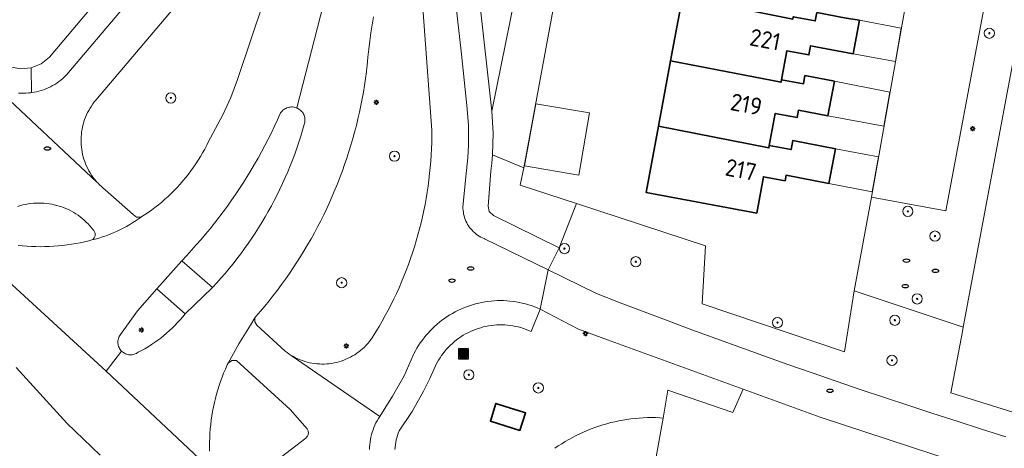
# Model space of a CAD drawing. Header units: metres. Extents: x 152610 to 160096, y 456114 to 462495.
# Tile 246 of 256: x 157210 to 157288, y 460002 to 460035. Entities that reach past the tile are written whole.
import ezdxf
from ezdxf.enums import TextEntityAlignment as Align

# ---------------------------------------------------------------- set-up
doc = ezdxf.new("R2010")
doc.units = ezdxf.units.M
doc.header["$LTSCALE"] = 0.5
doc.layers.get('0').update_dxf_attribs({"linetype": 'CONTINUOUS'})
for name, color, linetype, lineweight in [('B-PV-GR-BEPLANTING_CULTUUR_BOSPLANTSOEN-GV', 251, 'CONTINUOUS', 18), ('B-PV-GR-BEPLANTING_CULTUUR_HEESTERS-GV', 251, 'CONTINUOUS', 18), ('B-PV-GR-BOOM-S', 251, 'CONTINUOUS', 25), ('B-PV-IE-MEUBILAIR-S', 251, 'CONTINUOUS', 25), ('B-PV-IE-MEUBILAIR_WEGMEUBILAIR_AFVALBAK-S', 251, 'CONTINUOUS', 25), ('B-PV-OG-BEBOUWING-GV', 6, 'CONTINUOUS', 35), ('B-PV-OG-BEBOUWING-T18', 1, 'CONTINUOUS', 18), ('B-PV-OG-BEBOUWING_OVERBOUWING-GV', 251, 'CONTINUOUS', 18), ('B-PV-OG-BEBOUWING_SCHUUR-GV', 251, 'CONTINUOUS', 18), ('B-PV-OG-TERREIN_BEGROEID-GV', 251, 'CONTINUOUS', 18), ('B-PV-VH-GESLOTENVERHARDING_ASFALT-GV', 251, 'CONTINUOUS', 18), ('B-PV-VH-OPENVERHARDING_BETONSTRAATSTEEN-GV', 251, 'CONTINUOUS', 18), ('B-PV-VH-OPENVERHARDING_STRAATBAKSTEEN-GV', 251, 'CONTINUOUS', 18), ('B-PV-VH-OPENVERHARDING_TEGEL-GV', 251, 'CONTINUOUS', 18)]:
    doc.layers.add(name, color=color, linetype=linetype, lineweight=lineweight)
doc.styles.add('NLCS-ISO', font='NLCS-ISO.ttf')
doc.styles.add('NLCS-ISO-M750-T18', font='NLCS-ISO.ttf', dxfattribs={"height": 1.35})

# ---------------------------------------------------------------- blocks, each defined once
blk = doc.blocks.new('SIE-WEG_AFVALBAK-SO')
h = blk.add_hatch(color=256)
h.dxf.hatch_style = 1
h.paths.add_polyline_path([(-1.5, -1.5), (1.5, -1.5), (1.5, 1.5), (-1.5, 1.5)])
for points in [[(-2, -2), (2, -2), (2, 2), (-2, 2)], [(-1.5, -1.5), (1.5, -1.5), (1.5, 1.5), (-1.5, 1.5)]]:
    blk.add_lwpolyline(points, close=True)
blk = doc.blocks.new('SIE-MEUBILAIR_PAAL_LICHTMAST-SO')
for points in [[(-0.62, 0), (-1, 0)], [(-0.71, 0.71), (-0.44, 0.44)], [(0, 1), (0, 0.62)], [(0.44, 0.44), (0.71, 0.71)], [(1, 0), (0.62, 0)], [(-0.71, -0.71), (-0.44, -0.44)], [(0, -0.62), (0, -1)], [(0.44, -0.44), (0.71, -0.71)]]:
    blk.add_lwpolyline(points)
blk.add_circle((0, 0), 0.5)
blk = doc.blocks.new('SIE-MEUBILAIR_PUT_RIOOLPUT-SO')
blk.add_ellipse((0, 0), major_axis=(1.25, 0), ratio=0.54)
blk = doc.blocks.new('SGR-BOOM_GBKN-SO')
at = {"linetype": 'ByBlock', "lineweight": 18}
h = blk.add_hatch(color=0, dxfattribs=at)
h.dxf.hatch_style = 1
edge = h.paths.add_edge_path()
edge.add_arc((0, 0), 0.25, 0, 360)
at = {"color": 0, "linetype": 'ByBlock', "lineweight": 18}
for radius in [2, 0.25]:
    blk.add_circle((0, 0), radius, dxfattribs=at)
at = {"color": 0, "linetype": 'ByBlock', "lineweight": 18, "style": 'NLCS-ISO'}
blk.add_attdef('SOORT', (2.5, 0), '', height=1.5, dxfattribs=at)

msp = doc.modelspace()

# ---------------------------------------------------------------- linework, layer by layer
at = {"layer": 'B-PV-GR-BEPLANTING_CULTUUR_BOSPLANTSOEN-GV', "flags": 128}
for points in [[(157255.725, 460065.113), (157257.115, 460070.839), (157256.846, 460070.712), (157256.193, 460070.17), (157255.832, 460069.459), (157247.437, 460028.1), (157247.534, 460026.384), (157247.488, 460024.666), (157249.967, 460023.646), (157254.93, 460050.615), (157255.104, 460051.562), (157254.17, 460051.768), (157254.814, 460054.68), (157255.644, 460054.496), (157257.537, 460064.779)], [(157287.866, 460037.322), (157286.574, 460038.41), (157283.167, 460020.264), (157280.009, 460020.854), (157277.311, 460021.358), (157275.959, 460013.997), (157284.533, 460011.13), (157289.282, 460036.4)], [(157249.967, 460023.646), (157247.488, 460024.666), (157247.434, 460024.027), (157247.36, 460023.39), (157247.136, 460020.649), (157247.237, 460020.216), (157247.56, 460019.91), (157252.73, 460017.37), (157254.111, 460020.846), (157249.67, 460022.297)], [(157247.32, 460003.75), (157247.76, 460005.13), (157247.998, 460005.054), (157249.995, 460004.42), (157250.09, 460004.39), (157249.65, 460003.01)]]:
    msp.add_lwpolyline(points, close=True, dxfattribs=at)
for points in [[(157291.224, 460003.575), (157283.566, 460005.961), (157284.469, 460010.79), (157284.533, 460011.13), (157275.959, 460013.997), (157275.194, 460009.187), (157263.99, 460012.956), (157264.245, 460017.536), (157254.111, 460020.846), (157252.73, 460017.37), (157251.879, 460015.63), (157255.673, 460013.772), (157257.547, 460013.05), (157259.423, 460012.335), (157261.303, 460011.627), (157263.185, 460010.927), (157265.07, 460010.235), (157266.958, 460009.55), (157268.848, 460008.873), (157270.741, 460008.203), (157272.637, 460007.541), (157274.535, 460006.886), (157276.436, 460006.239), (157278.34, 460005.599), (157280.246, 460004.967), (157282.155, 460004.343), (157284.066, 460003.726), (157285.979, 460003.117), (157287.895, 460002.516)], [(157252.394, 460001.604), (157252.661, 460001.788), (157252.933, 460001.966), (157253.209, 460002.137), (157253.489, 460002.3), (157253.773, 460002.457), (157254.061, 460002.607), (157254.352, 460002.75), (157254.647, 460002.885), (157254.945, 460003.013), (157255.246, 460003.134), (157255.55, 460003.247), (157255.857, 460003.353), (157256.166, 460003.451), (157256.477, 460003.541), (157256.791, 460003.624), (157257.107, 460003.699), (157257.424, 460003.766), (157257.743, 460003.826), (157258.063, 460003.877), (157258.385, 460003.921), (157258.707, 460003.957), (157259.03, 460003.984), (157259.354, 460004.004), (157259.678, 460004.016), (157260.003, 460004.019), (157260.327, 460004.015), (157260.651, 460004.003), (157260.923, 460003.986), (157261.29, 460006.177), (157266.393, 460004.428), (157267.229, 460006.249), (157256.534, 460010.142), (157254.256, 460010.971), (157251.241, 460012.552), (157250.527, 460010.794), (157250.331, 460010.879), (157250.132, 460010.957), (157249.93, 460011.028), (157249.725, 460011.091), (157249.518, 460011.146), (157249.31, 460011.193), (157249.099, 460011.233), (157248.888, 460011.264), (157248.675, 460011.288), (157248.462, 460011.304), (157248.248, 460011.312), (157248.034, 460011.312), (157247.82, 460011.304), (157247.607, 460011.287), (157247.394, 460011.263), (157247.183, 460011.231), (157246.973, 460011.191), (157246.764, 460011.143), (157246.558, 460011.088), (157246.353, 460011.025), (157246.151, 460010.954), (157245.952, 460010.875), (157245.756, 460010.79), (157245.563, 460010.697), (157245.374, 460010.597), (157245.189, 460010.49), (157245.008, 460010.376), (157244.831, 460010.255), (157244.659, 460010.128), (157244.492, 460009.994), (157244.33, 460009.854), (157244.173, 460009.709), (157244.022, 460009.558), (157243.877, 460009.401), (157243.737, 460009.238), (157243.604, 460009.071), (157243.477, 460008.899), (157243.357, 460008.722), (157243.243, 460008.541), (157243.136, 460008.355), (157243.036, 460008.166), (157242.999, 460008.091), (157242.553, 460007.081), (157242.064, 460006.092), (157241.157, 460004.497), (157240.137, 460002.971), (157240.069, 460002.797), (157240.008, 460002.62), (157239.955, 460002.44), (157239.91, 460002.259), (157239.872, 460002.075), (157239.843, 460001.891), (157239.821, 460001.705), (157239.807, 460001.518)], [(157260.372, 460000.922), (157260.923, 460003.986), (157260.651, 460004.003), (157260.327, 460004.015), (157260.003, 460004.019), (157259.678, 460004.016), (157259.354, 460004.004), (157259.03, 460003.984), (157258.707, 460003.957), (157258.385, 460003.921), (157258.063, 460003.877), (157257.743, 460003.826), (157257.424, 460003.766), (157257.107, 460003.699), (157256.791, 460003.624), (157256.477, 460003.541), (157256.166, 460003.451), (157255.857, 460003.353), (157255.55, 460003.247), (157255.246, 460003.134), (157254.945, 460003.013), (157254.647, 460002.885), (157254.352, 460002.75), (157254.061, 460002.607), (157253.773, 460002.457), (157253.489, 460002.3), (157253.209, 460002.137), (157252.933, 460001.966), (157252.661, 460001.788), (157252.394, 460001.604)]]:
    msp.add_lwpolyline(points, dxfattribs=at)
at = {"layer": 'B-PV-GR-BEPLANTING_CULTUUR_HEESTERS-GV', "flags": 128}
msp.add_lwpolyline([(157209.498, 460031.595), (157210.331, 460031.433), (157211.176, 460031.516), (157211.962, 460031.836), (157212.623, 460032.368), (157221.677, 460043.103), (157223.134, 460044.651), (157224.687, 460046.104), (157227.73, 460048.69), (157228.22, 460049.063), (157228.69, 460049.462), (157227.833, 460051.519), (157227.664, 460052.991), (157227.643, 460053.653), (157224.68, 460051.697), (157224.565, 460051.139), (157223.231, 460049.795), (157217.699, 460044.223), (157211.7, 460038.18), (157209.73, 460037.97)], dxfattribs=at)
at = {"layer": 'B-PV-OG-BEBOUWING-GV', "flags": 128}
for points in [[(157271.127, 460035.343), (157262.432, 460037.106), (157261.503, 460032.079), (157270.203, 460030.381), (157270.24, 460030.578), (157270.665, 460032.862), (157272.393, 460032.536), (157272.53, 460033.26), (157275.878, 460032.625), (157276.373, 460035.26), (157275.335, 460035.423), (157273.022, 460035.861), (157272.897, 460035.206), (157271.164, 460035.54)], [(157270.203, 460030.381), (157261.503, 460032.079), (157260.551, 460026.924), (157269.239, 460025.218), (157269.276, 460025.415), (157269.745, 460027.929), (157271.459, 460027.605), (157271.57, 460028.188), (157273.893, 460027.748), (157274.403, 460030.465), (157272.084, 460030.905), (157271.963, 460030.262), (157270.24, 460030.578)], [(157269.239, 460025.218), (157260.551, 460026.924), (157259.587, 460021.705), (157268.284, 460020.096), (157268.818, 460022.959), (157270.519, 460022.638), (157270.6, 460023.067), (157273.961, 460022.431), (157274.475, 460025.16), (157271.116, 460025.797), (157270.984, 460025.097), (157269.276, 460025.415)], [(157247.998, 460005.054), (157247.76, 460005.13), (157247.32, 460003.75), (157249.65, 460003.01), (157250.09, 460004.39), (157249.995, 460004.42)]]:
    msp.add_lwpolyline(points, close=True, dxfattribs=at)
at = {"layer": 'B-PV-OG-BEBOUWING_OVERBOUWING-GV', "flags": 128}
for points in [[(157279.665, 460034.635), (157276.373, 460035.26), (157275.878, 460032.625), (157279.2, 460032.011)], [(157278.774, 460029.613), (157274.403, 460030.465), (157273.893, 460027.748), (157278.299, 460026.93)], [(157277.873, 460024.527), (157274.475, 460025.16), (157273.961, 460022.431), (157277.383, 460021.763)]]:
    msp.add_lwpolyline(points, close=True, dxfattribs=at)
at = {"layer": 'B-PV-OG-BEBOUWING_SCHUUR-GV', "flags": 128}
msp.add_lwpolyline([(157255.122, 460027.968), (157250.895, 460028.688), (157249.997, 460023.809), (157254.288, 460023.077)], close=True, dxfattribs=at)
at = {"layer": 'B-PV-OG-TERREIN_BEGROEID-GV', "flags": 128}
for points in [[(157245.402, 460046.56), (157247.437, 460028.1), (157255.832, 460069.459)], [(157226.19, 460040.68), (157216.403, 460029.136), (157216.272, 460028.988), (157216.146, 460028.834), (157216.028, 460028.676), (157215.915, 460028.512), (157215.809, 460028.345), (157215.71, 460028.173), (157215.619, 460027.997), (157215.534, 460027.818), (157215.457, 460027.636), (157215.387, 460027.45), (157215.324, 460027.262), (157215.269, 460027.072), (157215.222, 460026.879), (157215.183, 460026.685), (157215.151, 460026.49), (157215.128, 460026.293), (157215.112, 460026.095), (157215.105, 460025.897), (157215.105, 460025.699), (157215.114, 460025.501), (157215.13, 460025.303), (157215.155, 460025.107), (157215.187, 460024.911), (157215.227, 460024.717), (157215.275, 460024.525), (157215.331, 460024.335), (157215.394, 460024.147), (157215.465, 460023.962), (157215.543, 460023.78), (157215.629, 460023.601), (157215.721, 460023.426), (157215.821, 460023.255), (157215.928, 460023.087), (157216.041, 460022.925), (157216.16, 460022.767), (157216.286, 460022.614), (157216.356, 460022.535), (157216.418, 460022.466), (157216.556, 460022.324), (157216.7, 460022.187), (157216.849, 460022.056), (157217.002, 460021.932), (157219.214, 460019.994), (157219.47, 460019.77), (157219.81, 460019.767), (157220.095, 460019.949), (157220.375, 460020.139), (157220.651, 460020.334), (157220.922, 460020.537), (157221.188, 460020.745), (157221.449, 460020.96), (157221.705, 460021.181), (157221.955, 460021.408), (157222.201, 460021.641), (157222.44, 460021.879), (157222.674, 460022.123), (157222.902, 460022.373), (157223.125, 460022.628), (157223.341, 460022.888), (157223.551, 460023.153), (157223.754, 460023.423), (157223.951, 460023.698), (157224.142, 460023.977), (157224.326, 460024.261), (157224.503, 460024.549), (157224.673, 460024.841), (157224.836, 460025.137), (157224.992, 460025.437), (157225.104, 460025.663), (157226.27, 460027.83), (157226.897, 460029.188), (157227.42, 460030.59), (157231.559, 460042.949)], [(157238.117, 460035.539), (157238.013, 460034.904), (157237.917, 460034.268), (157237.829, 460033.631), (157237.749, 460032.993), (157237.676, 460032.354), (157237.612, 460031.714), (157237.572, 460031.27), (157237.563, 460031.199), (157237.492, 460030.668), (157237.413, 460030.139), (157237.325, 460029.611), (157237.23, 460029.084), (157237.127, 460028.558), (157237.017, 460028.034), (157236.898, 460027.512), (157236.772, 460026.992), (157236.638, 460026.473), (157236.496, 460025.957), (157236.346, 460025.443), (157236.189, 460024.931), (157236.024, 460024.422), (157235.852, 460023.915), (157235.672, 460023.411), (157235.485, 460022.909), (157235.29, 460022.411), (157235.087, 460021.915), (157234.878, 460021.422), (157234.66, 460020.933), (157234.436, 460020.447), (157234.204, 460019.964), (157233.966, 460019.485), (157233.72, 460019.009), (157233.467, 460018.537), (157233.207, 460018.069), (157232.94, 460017.605), (157232.666, 460017.145), (157232.385, 460016.689), (157232.097, 460016.237), (157231.803, 460015.79), (157231.502, 460015.347), (157231.195, 460014.909), (157230.881, 460014.475), (157230.56, 460014.046), (157230.234, 460013.622), (157229.9, 460013.203), (157229.561, 460012.789), (157229.216, 460012.38), (157228.864, 460011.976), (157228.783, 460011.857), (157228.77, 460011.545), (157228.946, 460011.288), (157231.164, 460009.245), (157231.32, 460009.128), (157231.48, 460009.017), (157231.645, 460008.913), (157231.654, 460008.907), (157231.814, 460008.815), (157231.987, 460008.725), (157232.163, 460008.642), (157232.343, 460008.566), (157232.525, 460008.498), (157232.711, 460008.437), (157232.898, 460008.384), (157233.088, 460008.338), (157233.279, 460008.301), (157233.472, 460008.271), (157233.666, 460008.249), (157233.86, 460008.235), (157234.055, 460008.229), (157234.25, 460008.231), (157234.445, 460008.241), (157234.639, 460008.259), (157234.832, 460008.285), (157235.024, 460008.319), (157235.215, 460008.361), (157235.403, 460008.411), (157235.59, 460008.468), (157235.774, 460008.533), (157235.955, 460008.605), (157236.133, 460008.685), (157236.308, 460008.772), (157236.478, 460008.866), (157236.645, 460008.967), (157236.808, 460009.074), (157236.966, 460009.189), (157237.119, 460009.309), (157237.267, 460009.436), (157237.41, 460009.569), (157237.547, 460009.707), (157237.678, 460009.852), (157237.804, 460010.001), (157237.923, 460010.155), (157238.036, 460010.314), (157238.055, 460010.343), (157238.314, 460010.76), (157238.566, 460011.181), (157238.811, 460011.606), (157239.049, 460012.035), (157239.28, 460012.467), (157239.504, 460012.904), (157239.721, 460013.344), (157239.931, 460013.787), (157240.133, 460014.234), (157240.328, 460014.684), (157240.516, 460015.138), (157240.696, 460015.594), (157240.869, 460016.053), (157241.035, 460016.515), (157241.193, 460016.979), (157241.343, 460017.446), (157241.485, 460017.916), (157241.62, 460018.387), (157241.747, 460018.861), (157241.867, 460019.337), (157241.979, 460019.815), (157242.082, 460020.294), (157242.179, 460020.775), (157242.267, 460021.258), (157242.347, 460021.742), (157242.42, 460022.227), (157242.484, 460022.714), (157242.541, 460023.201), (157242.589, 460023.689), (157242.63, 460024.178), (157242.662, 460024.668), (157242.687, 460025.157), (157242.704, 460025.648), (157242.712, 460026.138), (157242.713, 460026.63), (157241.662, 460040.882)]]:
    msp.add_lwpolyline(points, dxfattribs=at)
at = {"layer": 'B-PV-VH-GESLOTENVERHARDING_ASFALT-GV', "flags": 128}
for points in [[(157231.559, 460042.949), (157227.42, 460030.59), (157226.897, 460029.188), (157226.27, 460027.83), (157225.104, 460025.663), (157224.992, 460025.437), (157224.836, 460025.137), (157224.673, 460024.841), (157224.503, 460024.549), (157224.326, 460024.261), (157224.142, 460023.977), (157223.951, 460023.698), (157223.754, 460023.423), (157223.551, 460023.153), (157223.341, 460022.888), (157223.125, 460022.628), (157222.902, 460022.373), (157222.674, 460022.123), (157222.44, 460021.879), (157222.201, 460021.641), (157221.955, 460021.408), (157221.705, 460021.181), (157221.449, 460020.96), (157221.188, 460020.745), (157220.922, 460020.537), (157220.651, 460020.334), (157220.375, 460020.139), (157220.095, 460019.949), (157219.81, 460019.767), (157219.68, 460019.674), (157219.437, 460019.508), (157219.189, 460019.348), (157218.937, 460019.195), (157218.681, 460019.048), (157218.421, 460018.909), (157218.158, 460018.777), (157217.891, 460018.652), (157217.62, 460018.534), (157217.347, 460018.424), (157217.07, 460018.321), (157216.791, 460018.226), (157216.51, 460018.138), (157216.226, 460018.058), (157215.94, 460017.986), (157215.722, 460017.929), (157215.381, 460017.847), (157215.037, 460017.772), (157214.692, 460017.705), (157214.346, 460017.646), (157213.998, 460017.595), (157213.65, 460017.552), (157213.3, 460017.517), (157212.95, 460017.49), (157212.599, 460017.47), (157212.248, 460017.459), (157211.896, 460017.456), (157211.545, 460017.46), (157211.194, 460017.473), (157210.843, 460017.494), (157210.493, 460017.523), (157210.143, 460017.559)], [(157223.06, 460041.72), (157213.985, 460030.985), (157213.944, 460030.943), (157213.805, 460030.807), (157213.661, 460030.677), (157213.511, 460030.552), (157213.356, 460030.435), (157213.196, 460030.323), (157213.032, 460030.218), (157212.864, 460030.12), (157212.692, 460030.029), (157212.517, 460029.945), (157212.338, 460029.868), (157212.156, 460029.799), (157211.971, 460029.738), (157211.784, 460029.683), (157211.595, 460029.637), (157211.404, 460029.599), (157211.212, 460029.568), (157211.155, 460029.56), (157210.961, 460029.54), (157210.767, 460029.528), (157210.573, 460029.523), (157210.378, 460029.527), (157210.183, 460029.538)], [(157208.159, 460030.178), (157216.356, 460022.535), (157216.286, 460022.614), (157216.16, 460022.767), (157216.041, 460022.925), (157215.928, 460023.087), (157215.821, 460023.255), (157215.721, 460023.426), (157215.629, 460023.601), (157215.543, 460023.78), (157215.465, 460023.962), (157215.394, 460024.147), (157215.331, 460024.335), (157215.275, 460024.525), (157215.227, 460024.717), (157215.187, 460024.911), (157215.155, 460025.107), (157215.13, 460025.303), (157215.114, 460025.501), (157215.105, 460025.699), (157215.105, 460025.897), (157215.112, 460026.095), (157215.128, 460026.293), (157215.151, 460026.49), (157215.183, 460026.685), (157215.222, 460026.879), (157215.269, 460027.072), (157215.324, 460027.262), (157215.387, 460027.45), (157215.457, 460027.636), (157215.534, 460027.818), (157215.619, 460027.997), (157215.71, 460028.173), (157215.809, 460028.345), (157215.915, 460028.512), (157216.028, 460028.676), (157216.146, 460028.834), (157216.272, 460028.988), (157216.403, 460029.136), (157226.19, 460040.68)], [(157241.662, 460040.882), (157242.713, 460026.63), (157242.712, 460026.138), (157242.704, 460025.648), (157242.687, 460025.157), (157242.662, 460024.668), (157242.63, 460024.178), (157242.589, 460023.689), (157242.541, 460023.201), (157242.484, 460022.714), (157242.42, 460022.227), (157242.347, 460021.742), (157242.267, 460021.258), (157242.179, 460020.775), (157242.082, 460020.294), (157241.979, 460019.815), (157241.867, 460019.337), (157241.747, 460018.861), (157241.62, 460018.387), (157241.485, 460017.916), (157241.343, 460017.446), (157241.193, 460016.979), (157241.035, 460016.515), (157240.869, 460016.053), (157240.696, 460015.594), (157240.516, 460015.138), (157240.328, 460014.684), (157240.133, 460014.234), (157239.931, 460013.787), (157239.721, 460013.344), (157239.504, 460012.904), (157239.28, 460012.467), (157239.049, 460012.035), (157238.811, 460011.606), (157238.566, 460011.181), (157238.314, 460010.76), (157238.055, 460010.343), (157238.036, 460010.314), (157237.923, 460010.155), (157237.804, 460010.001), (157237.678, 460009.852), (157237.547, 460009.707), (157237.41, 460009.569), (157237.267, 460009.436), (157237.119, 460009.309), (157236.966, 460009.189), (157236.808, 460009.074), (157236.645, 460008.967), (157236.478, 460008.866), (157236.308, 460008.772), (157236.133, 460008.685), (157235.955, 460008.605), (157235.774, 460008.533), (157235.59, 460008.468), (157235.403, 460008.411), (157235.215, 460008.361), (157235.024, 460008.319), (157234.832, 460008.285), (157234.639, 460008.259), (157234.445, 460008.241), (157234.25, 460008.231), (157234.055, 460008.229), (157233.86, 460008.235), (157233.666, 460008.249), (157233.472, 460008.271), (157233.279, 460008.301), (157233.088, 460008.338), (157232.898, 460008.384), (157232.711, 460008.437), (157232.525, 460008.498), (157232.343, 460008.566), (157232.163, 460008.642), (157231.987, 460008.725), (157231.814, 460008.815), (157231.654, 460008.907), (157238.61, 460004.113), (157239.622, 460005.713), (157240.532, 460007.305), (157241.272, 460008.984), (157241.299, 460009.037), (157241.415, 460009.256), (157241.538, 460009.471), (157241.668, 460009.681), (157241.804, 460009.888), (157241.947, 460010.09), (157242.097, 460010.287), (157242.253, 460010.479), (157242.415, 460010.666), (157242.583, 460010.848), (157242.756, 460011.024), (157242.936, 460011.194), (157243.121, 460011.359), (157243.311, 460011.518), (157243.506, 460011.67), (157243.706, 460011.816), (157243.91, 460011.955), (157244.119, 460012.088), (157244.332, 460012.214), (157244.549, 460012.333), (157244.77, 460012.445), (157244.994, 460012.549), (157245.222, 460012.647), (157245.452, 460012.737), (157245.685, 460012.819), (157245.921, 460012.894), (157246.159, 460012.962), (157246.4, 460013.021), (157246.642, 460013.073), (157246.885, 460013.117), (157247.13, 460013.153), (157247.376, 460013.181), (157247.623, 460013.201), (157247.87, 460013.213), (157248.117, 460013.217), (157248.365, 460013.213), (157248.612, 460013.201), (157248.859, 460013.181), (157249.104, 460013.153), (157249.349, 460013.118), (157249.593, 460013.074), (157249.835, 460013.022), (157250.075, 460012.963), (157250.313, 460012.896), (157250.549, 460012.821), (157250.783, 460012.739), (157251.013, 460012.649), (157251.241, 460012.552), (157251.879, 460015.63), (157246.857, 460018.081), (157246.829, 460018.092), (157246.695, 460018.15), (157246.565, 460018.215), (157246.438, 460018.287), (157246.316, 460018.366), (157246.198, 460018.451), (157246.086, 460018.543), (157245.978, 460018.641), (157245.876, 460018.744), (157245.78, 460018.853), (157245.689, 460018.968), (157245.606, 460019.087), (157245.529, 460019.21), (157245.458, 460019.337), (157245.395, 460019.468), (157245.34, 460019.603), (157245.291, 460019.74), (157245.251, 460019.88), (157245.218, 460020.021), (157245.193, 460020.165), (157245.175, 460020.309), (157245.166, 460020.455), (157245.165, 460020.6), (157245.446, 460023.459), (157245.549, 460024.448), (157245.605, 460025.44), (157245.599, 460027.003), (157245.477, 460028.561), (157245.04, 460032.6), (157244.39, 460038.4)], [(157203.852, 460019.769), (157217.084, 460007.67), (157218.298, 460009.245), (157218.241, 460009.307), (157218.186, 460009.378), (157218.138, 460009.453), (157218.096, 460009.532), (157218.062, 460009.615), (157218.036, 460009.701), (157218.017, 460009.788), (157218.006, 460009.877), (157218.003, 460009.966), (157218.008, 460010.056), (157218.021, 460010.144), (157218.042, 460010.231), (157218.071, 460010.316), (157218.107, 460010.398), (157218.15, 460010.476), (157218.2, 460010.55), (157219.55, 460012.413), (157221.069, 460014.141), (157223.034, 460016.356), (157223.421, 460016.762), (157223.802, 460017.173), (157224.177, 460017.59), (157224.545, 460018.012), (157224.908, 460018.439), (157225.265, 460018.872), (157225.616, 460019.309), (157225.96, 460019.752), (157226.298, 460020.199), (157226.63, 460020.651), (157226.955, 460021.108), (157227.273, 460021.569), (157227.585, 460022.035), (157227.89, 460022.505), (157228.189, 460022.98), (157228.48, 460023.459), (157228.765, 460023.942), (157229.043, 460024.429), (157229.314, 460024.919), (157229.578, 460025.414), (157229.834, 460025.912), (157230.084, 460026.414), (157230.326, 460026.92), (157230.562, 460027.429), (157230.784, 460027.928), (157230.815, 460027.977), (157230.869, 460028.051), (157230.929, 460028.12), (157230.995, 460028.183), (157231.066, 460028.24), (157231.142, 460028.291), (157231.223, 460028.334), (157231.306, 460028.371), (157231.393, 460028.4), (157231.482, 460028.422), (157231.572, 460028.436), (157231.663, 460028.442), (157231.755, 460028.44), (157231.846, 460028.429), (157231.935, 460028.411), (157232.023, 460028.385), (157232.087, 460028.361), (157235.1, 460040.123)], [(157235.1, 460040.123), (157232.087, 460028.361), (157232.108, 460028.352), (157232.178, 460028.318), (157232.256, 460028.271), (157232.331, 460028.218), (157232.4, 460028.159), (157232.464, 460028.093), (157232.521, 460028.023), (157232.573, 460027.947), (157232.618, 460027.867), (157232.655, 460027.784), (157232.685, 460027.698), (157232.708, 460027.609), (157232.722, 460027.519), (157232.729, 460027.428), (157232.728, 460027.337), (157232.718, 460027.246), (157232.701, 460027.156), (157232.676, 460027.068), (157232.544, 460026.61), (157232.4, 460026.135), (157232.247, 460025.663), (157232.088, 460025.193), (157231.92, 460024.726), (157231.745, 460024.262), (157231.563, 460023.801), (157231.373, 460023.342), (157231.176, 460022.887), (157230.972, 460022.435), (157230.76, 460021.986), (157230.541, 460021.541), (157230.315, 460021.099), (157230.082, 460020.661), (157229.842, 460020.227), (157229.595, 460019.797), (157229.341, 460019.371), (157229.08, 460018.949), (157228.812, 460018.531), (157228.538, 460018.118), (157228.257, 460017.709), (157227.969, 460017.305), (157227.675, 460016.905), (157227.375, 460016.51), (157227.068, 460016.121), (157226.755, 460015.736), (157226.436, 460015.356), (157226.11, 460014.981), (157225.779, 460014.612), (157225.442, 460014.248), (157223.293, 460012.166), (157223.105, 460011.936), (157222.909, 460011.709), (157222.706, 460011.487), (157222.498, 460011.271), (157222.284, 460011.06), (157222.065, 460010.855), (157221.841, 460010.656), (157221.611, 460010.463), (157221.376, 460010.276), (157221.136, 460010.095), (157220.891, 460009.921), (157220.642, 460009.754), (157220.389, 460009.593), (157220.131, 460009.439), (157219.87, 460009.292), (157219.604, 460009.152), (157219.533, 460009.104), (157219.455, 460009.06), (157219.374, 460009.023), (157219.289, 460008.994), (157219.203, 460008.972), (157219.114, 460008.959), (157219.025, 460008.953), (157218.935, 460008.955), (157218.847, 460008.965), (157218.759, 460008.983), (157218.674, 460009.009), (157218.591, 460009.042), (157218.511, 460009.083), (157218.435, 460009.131), (157218.364, 460009.185), (157218.298, 460009.245), (157217.084, 460007.67), (157225.263, 460000)], [(157225.226, 460001.389), (157225.22, 460001.738), (157225.222, 460002.086), (157225.232, 460002.435), (157225.25, 460002.782), (157225.276, 460003.13), (157225.31, 460003.477), (157225.352, 460003.823), (157225.402, 460004.167), (157225.459, 460004.511), (157225.525, 460004.853), (157225.598, 460005.194), (157225.679, 460005.533), (157225.768, 460005.87), (157225.865, 460006.204), (157225.97, 460006.537), (157226.081, 460006.867), (157226.201, 460007.194), (157226.328, 460007.519), (157226.462, 460007.84), (157226.604, 460008.158), (157226.671, 460008.302), (157227.515, 460009.816), (157228.451, 460011.275), (157228.783, 460011.857), (157228.864, 460011.976), (157229.216, 460012.38), (157229.561, 460012.789), (157229.9, 460013.203), (157230.234, 460013.622), (157230.56, 460014.046), (157230.881, 460014.475), (157231.195, 460014.909), (157231.502, 460015.347), (157231.803, 460015.79), (157232.097, 460016.237), (157232.385, 460016.689), (157232.666, 460017.145), (157232.94, 460017.605), (157233.207, 460018.069), (157233.467, 460018.537), (157233.72, 460019.009), (157233.966, 460019.485), (157234.204, 460019.964), (157234.436, 460020.447), (157234.66, 460020.933), (157234.878, 460021.422), (157235.087, 460021.915), (157235.29, 460022.411), (157235.485, 460022.909), (157235.672, 460023.411), (157235.852, 460023.915), (157236.024, 460024.422), (157236.189, 460024.931), (157236.346, 460025.443), (157236.496, 460025.957), (157236.638, 460026.473), (157236.772, 460026.992), (157236.898, 460027.512), (157237.017, 460028.034), (157237.127, 460028.558), (157237.23, 460029.084), (157237.325, 460029.611), (157237.413, 460030.139), (157237.492, 460030.668), (157237.563, 460031.199), (157237.572, 460031.27), (157237.612, 460031.714), (157237.676, 460032.354), (157237.749, 460032.993), (157237.829, 460033.631), (157237.917, 460034.268), (157238.013, 460034.904), (157238.117, 460035.539)], [(157210.135, 460020.625), (157210.332, 460020.686), (157210.532, 460020.739), (157210.734, 460020.784), (157210.938, 460020.821), (157211.143, 460020.851), (157211.348, 460020.872), (157211.555, 460020.886), (157211.762, 460020.891), (157211.969, 460020.889), (157212.175, 460020.878), (157212.381, 460020.86), (157212.587, 460020.834), (157212.791, 460020.799), (157212.993, 460020.757), (157213.194, 460020.707), (157213.393, 460020.65), (157213.589, 460020.584), (157213.783, 460020.511), (157213.973, 460020.431), (157214.161, 460020.344), (157214.345, 460020.249), (157214.525, 460020.147), (157214.701, 460020.038), (157214.873, 460019.923), (157215.04, 460019.801), (157215.202, 460019.672), (157215.359, 460019.538), (157215.511, 460019.397), (157215.657, 460019.251), (157215.798, 460019.099), (157215.933, 460018.942), (157216.061, 460018.78), (157216.067, 460018.774), (157216.109, 460018.728), (157216.145, 460018.677), (157216.174, 460018.621), (157216.196, 460018.563), (157216.209, 460018.502), (157216.215, 460018.44), (157216.213, 460018.378), (157216.203, 460018.316), (157216.186, 460018.256), (157216.16, 460018.199), (157216.128, 460018.146), (157216.089, 460018.097), (157216.044, 460018.054), (157215.994, 460018.017), (157215.94, 460017.986), (157216.226, 460018.058), (157216.51, 460018.138), (157216.791, 460018.226), (157217.07, 460018.321), (157217.347, 460018.424), (157217.62, 460018.534), (157217.891, 460018.652), (157218.158, 460018.777), (157218.421, 460018.909), (157218.681, 460019.048), (157218.937, 460019.195), (157219.189, 460019.348), (157219.437, 460019.508), (157219.68, 460019.674), (157219.81, 460019.767), (157219.47, 460019.77), (157219.214, 460019.994), (157217.002, 460021.932), (157216.849, 460022.056), (157216.7, 460022.187), (157216.556, 460022.324), (157216.418, 460022.466), (157216.356, 460022.535), (157208.159, 460030.178)], [(157225.263, 460000), (157217.084, 460007.67), (157203.852, 460019.769)], [(157287.895, 460002.516), (157285.979, 460003.117), (157284.066, 460003.726), (157282.155, 460004.343), (157280.246, 460004.967), (157278.34, 460005.599), (157276.436, 460006.239), (157274.535, 460006.886), (157272.637, 460007.541), (157270.741, 460008.203), (157268.848, 460008.873), (157266.958, 460009.55), (157265.07, 460010.235), (157263.185, 460010.927), (157261.303, 460011.627), (157259.423, 460012.335), (157257.547, 460013.05), (157255.673, 460013.772), (157251.879, 460015.63), (157251.241, 460012.552), (157254.256, 460010.971), (157256.534, 460010.142), (157267.229, 460006.249), (157273.27, 460004.05), (157285.661, 460000)], [(157237.811, 460001.519), (157237.818, 460001.715), (157237.833, 460001.911), (157237.855, 460002.106), (157237.886, 460002.301), (157237.924, 460002.493), (157237.971, 460002.684), (157238.025, 460002.873), (157238.086, 460003.06), (157238.155, 460003.244), (157238.232, 460003.425), (157238.316, 460003.602), (157238.407, 460003.777), (157238.505, 460003.947), (157238.61, 460004.113), (157231.654, 460008.907), (157231.645, 460008.913), (157231.48, 460009.017), (157231.32, 460009.128), (157231.164, 460009.245), (157228.946, 460011.288), (157228.77, 460011.545), (157228.783, 460011.857), (157228.451, 460011.275), (157227.515, 460009.816), (157226.671, 460008.302), (157226.977, 460008.517), (157227.351, 460008.513), (157231.55, 460004.66), (157232.892, 460003.131), (157232.918, 460003.093), (157232.949, 460003.036), (157232.972, 460002.977), (157232.987, 460002.915), (157232.995, 460002.851), (157232.994, 460002.787), (157232.986, 460002.724), (157232.97, 460002.662), (157232.946, 460002.603), (157232.915, 460002.547), (157232.877, 460002.495), (157232.833, 460002.449), (157232.784, 460002.408), (157229.658, 460000)], [(157216.6, 460001.066), (157213.976, 460003.58), (157209.997, 460007.964)], [(157209.997, 460007.964), (157213.976, 460003.58), (157216.6, 460001.066)]]:
    msp.add_lwpolyline(points, dxfattribs=at)
msp.add_lwpolyline([(157225.442, 460014.248), (157223.034, 460016.356), (157221.069, 460014.141), (157223.293, 460012.166)], close=True, dxfattribs=at)
at = {"layer": 'B-PV-VH-OPENVERHARDING_BETONSTRAATSTEEN-GV', "flags": 128}
for points in [[(157231.755, 460028.44), (157231.663, 460028.442), (157231.572, 460028.436), (157231.482, 460028.422), (157231.393, 460028.4), (157231.306, 460028.371), (157231.223, 460028.334), (157231.142, 460028.291), (157231.066, 460028.24), (157230.995, 460028.183), (157230.929, 460028.12), (157230.869, 460028.051), (157230.815, 460027.977), (157230.784, 460027.928), (157230.562, 460027.429), (157230.326, 460026.92), (157230.084, 460026.414), (157229.834, 460025.912), (157229.578, 460025.414), (157229.314, 460024.919), (157229.043, 460024.429), (157228.765, 460023.942), (157228.48, 460023.459), (157228.189, 460022.98), (157227.89, 460022.505), (157227.585, 460022.035), (157227.273, 460021.569), (157226.955, 460021.108), (157226.63, 460020.651), (157226.298, 460020.199), (157225.96, 460019.752), (157225.616, 460019.309), (157225.265, 460018.872), (157224.908, 460018.439), (157224.545, 460018.012), (157224.177, 460017.59), (157223.802, 460017.173), (157223.421, 460016.762), (157223.034, 460016.356), (157225.442, 460014.248), (157225.779, 460014.612), (157226.11, 460014.981), (157226.436, 460015.356), (157226.755, 460015.736), (157227.068, 460016.121), (157227.375, 460016.51), (157227.675, 460016.905), (157227.969, 460017.305), (157228.257, 460017.709), (157228.538, 460018.118), (157228.812, 460018.531), (157229.08, 460018.949), (157229.341, 460019.371), (157229.595, 460019.797), (157229.842, 460020.227), (157230.082, 460020.661), (157230.315, 460021.099), (157230.541, 460021.541), (157230.76, 460021.986), (157230.972, 460022.435), (157231.176, 460022.887), (157231.373, 460023.342), (157231.563, 460023.801), (157231.745, 460024.262), (157231.92, 460024.726), (157232.088, 460025.193), (157232.247, 460025.663), (157232.4, 460026.135), (157232.544, 460026.61), (157232.676, 460027.068), (157232.701, 460027.156), (157232.718, 460027.246), (157232.728, 460027.337), (157232.729, 460027.428), (157232.722, 460027.519), (157232.708, 460027.609), (157232.685, 460027.698), (157232.655, 460027.784), (157232.618, 460027.867), (157232.573, 460027.947), (157232.521, 460028.023), (157232.464, 460028.093), (157232.4, 460028.159), (157232.331, 460028.218), (157232.256, 460028.271), (157232.178, 460028.318), (157232.108, 460028.352), (157232.087, 460028.361), (157232.023, 460028.385), (157231.935, 460028.411), (157231.846, 460028.429)], [(157223.293, 460012.166), (157221.069, 460014.141), (157219.55, 460012.413), (157218.2, 460010.55), (157218.15, 460010.476), (157218.107, 460010.398), (157218.071, 460010.316), (157218.042, 460010.231), (157218.021, 460010.144), (157218.008, 460010.056), (157218.003, 460009.966), (157218.006, 460009.877), (157218.017, 460009.788), (157218.036, 460009.701), (157218.062, 460009.615), (157218.096, 460009.532), (157218.138, 460009.453), (157218.186, 460009.378), (157218.241, 460009.307), (157218.298, 460009.245), (157218.364, 460009.185), (157218.435, 460009.131), (157218.511, 460009.083), (157218.591, 460009.042), (157218.674, 460009.009), (157218.759, 460008.983), (157218.847, 460008.965), (157218.935, 460008.955), (157219.025, 460008.953), (157219.114, 460008.959), (157219.203, 460008.972), (157219.289, 460008.994), (157219.374, 460009.023), (157219.455, 460009.06), (157219.533, 460009.104), (157219.604, 460009.152), (157219.87, 460009.292), (157220.131, 460009.439), (157220.389, 460009.593), (157220.642, 460009.754), (157220.891, 460009.921), (157221.136, 460010.095), (157221.376, 460010.276), (157221.611, 460010.463), (157221.841, 460010.656), (157222.065, 460010.855), (157222.284, 460011.06), (157222.498, 460011.271), (157222.706, 460011.487), (157222.909, 460011.709), (157223.105, 460011.936)]]:
    msp.add_lwpolyline(points, close=True, dxfattribs=at)
for points in [[(157210.143, 460017.559), (157210.493, 460017.523), (157210.843, 460017.494), (157211.194, 460017.473), (157211.545, 460017.46), (157211.896, 460017.456), (157212.248, 460017.459), (157212.599, 460017.47), (157212.95, 460017.49), (157213.3, 460017.517), (157213.65, 460017.552), (157213.998, 460017.595), (157214.346, 460017.646), (157214.692, 460017.705), (157215.037, 460017.772), (157215.381, 460017.847), (157215.722, 460017.929), (157215.94, 460017.986), (157215.994, 460018.017), (157216.044, 460018.054), (157216.089, 460018.097), (157216.128, 460018.146), (157216.16, 460018.199), (157216.186, 460018.256), (157216.203, 460018.316), (157216.213, 460018.378), (157216.215, 460018.44), (157216.209, 460018.502), (157216.196, 460018.563), (157216.174, 460018.621), (157216.145, 460018.677), (157216.109, 460018.728), (157216.067, 460018.774), (157216.061, 460018.78), (157215.933, 460018.942), (157215.798, 460019.099), (157215.657, 460019.251), (157215.511, 460019.397), (157215.359, 460019.538), (157215.202, 460019.672), (157215.04, 460019.801), (157214.873, 460019.923), (157214.701, 460020.038), (157214.525, 460020.147), (157214.345, 460020.249), (157214.161, 460020.344), (157213.973, 460020.431), (157213.783, 460020.511), (157213.589, 460020.584), (157213.393, 460020.65), (157213.194, 460020.707), (157212.993, 460020.757), (157212.791, 460020.799), (157212.587, 460020.834), (157212.381, 460020.86), (157212.175, 460020.878), (157211.969, 460020.889), (157211.762, 460020.891), (157211.555, 460020.886), (157211.348, 460020.872), (157211.143, 460020.851), (157210.938, 460020.821), (157210.734, 460020.784), (157210.532, 460020.739), (157210.332, 460020.686), (157210.135, 460020.625)], [(157239.807, 460001.518), (157239.821, 460001.705), (157239.843, 460001.891), (157239.872, 460002.075), (157239.91, 460002.259), (157239.955, 460002.44), (157240.008, 460002.62), (157240.069, 460002.797), (157240.137, 460002.971), (157241.157, 460004.497), (157242.064, 460006.092), (157242.553, 460007.081), (157242.999, 460008.091), (157243.036, 460008.166), (157243.136, 460008.355), (157243.243, 460008.541), (157243.357, 460008.722), (157243.477, 460008.899), (157243.604, 460009.071), (157243.737, 460009.238), (157243.877, 460009.401), (157244.022, 460009.558), (157244.173, 460009.709), (157244.33, 460009.854), (157244.492, 460009.994), (157244.659, 460010.128), (157244.831, 460010.255), (157245.008, 460010.376), (157245.189, 460010.49), (157245.374, 460010.597), (157245.563, 460010.697), (157245.756, 460010.79), (157245.952, 460010.875), (157246.151, 460010.954), (157246.353, 460011.025), (157246.558, 460011.088), (157246.764, 460011.143), (157246.973, 460011.191), (157247.183, 460011.231), (157247.394, 460011.263), (157247.607, 460011.287), (157247.82, 460011.304), (157248.034, 460011.312), (157248.248, 460011.312), (157248.462, 460011.304), (157248.675, 460011.288), (157248.888, 460011.264), (157249.099, 460011.233), (157249.31, 460011.193), (157249.518, 460011.146), (157249.725, 460011.091), (157249.93, 460011.028), (157250.132, 460010.957), (157250.331, 460010.879), (157250.527, 460010.794), (157251.241, 460012.552), (157251.013, 460012.649), (157250.783, 460012.739), (157250.549, 460012.821), (157250.313, 460012.896), (157250.075, 460012.963), (157249.835, 460013.022), (157249.593, 460013.074), (157249.349, 460013.118), (157249.104, 460013.153), (157248.859, 460013.181), (157248.612, 460013.201), (157248.365, 460013.213), (157248.117, 460013.217), (157247.87, 460013.213), (157247.623, 460013.201), (157247.376, 460013.181), (157247.13, 460013.153), (157246.885, 460013.117), (157246.642, 460013.073), (157246.4, 460013.021), (157246.159, 460012.962), (157245.921, 460012.894), (157245.685, 460012.819), (157245.452, 460012.737), (157245.222, 460012.647), (157244.994, 460012.549), (157244.77, 460012.445), (157244.549, 460012.333), (157244.332, 460012.214), (157244.119, 460012.088), (157243.91, 460011.955), (157243.706, 460011.816), (157243.506, 460011.67), (157243.311, 460011.518), (157243.121, 460011.359), (157242.936, 460011.194), (157242.756, 460011.024), (157242.583, 460010.848), (157242.415, 460010.666), (157242.253, 460010.479), (157242.097, 460010.287), (157241.947, 460010.09), (157241.804, 460009.888), (157241.668, 460009.681), (157241.538, 460009.471), (157241.415, 460009.256), (157241.299, 460009.037), (157241.272, 460008.984), (157240.532, 460007.305), (157239.622, 460005.713), (157238.61, 460004.113), (157238.505, 460003.947), (157238.407, 460003.777), (157238.316, 460003.602), (157238.232, 460003.425), (157238.155, 460003.244), (157238.086, 460003.06), (157238.025, 460002.873), (157237.971, 460002.684), (157237.924, 460002.493), (157237.886, 460002.301), (157237.855, 460002.106), (157237.833, 460001.911), (157237.818, 460001.715), (157237.811, 460001.519)], [(157229.658, 460000), (157232.784, 460002.408), (157232.833, 460002.449), (157232.877, 460002.495), (157232.915, 460002.547), (157232.946, 460002.603), (157232.97, 460002.662), (157232.986, 460002.724), (157232.994, 460002.787), (157232.995, 460002.851), (157232.987, 460002.915), (157232.972, 460002.977), (157232.949, 460003.036), (157232.918, 460003.093), (157232.892, 460003.131), (157231.55, 460004.66), (157227.351, 460008.513), (157226.977, 460008.517), (157226.671, 460008.302), (157226.604, 460008.158), (157226.462, 460007.84), (157226.328, 460007.519), (157226.201, 460007.194), (157226.081, 460006.867), (157225.97, 460006.537), (157225.865, 460006.204), (157225.768, 460005.87), (157225.679, 460005.533), (157225.598, 460005.194), (157225.525, 460004.853), (157225.459, 460004.511), (157225.402, 460004.167), (157225.352, 460003.823), (157225.31, 460003.477), (157225.276, 460003.13), (157225.25, 460002.782), (157225.232, 460002.435), (157225.222, 460002.086), (157225.22, 460001.738), (157225.226, 460001.389)]]:
    msp.add_lwpolyline(points, dxfattribs=at)
at = {"layer": 'B-PV-VH-OPENVERHARDING_STRAATBAKSTEEN-GV', "flags": 128}
msp.add_lwpolyline([(157280.592, 460039.865), (157277.311, 460021.358), (157280.009, 460020.854), (157283.167, 460020.264), (157286.574, 460038.41)], dxfattribs=at)
at = {"layer": 'B-PV-VH-OPENVERHARDING_TEGEL-GV', "flags": 128}
for points in [[(157244.39, 460038.4), (157245.04, 460032.6), (157245.477, 460028.561), (157245.599, 460027.003), (157245.605, 460025.44), (157245.549, 460024.448), (157245.446, 460023.459), (157245.165, 460020.6), (157245.166, 460020.455), (157245.175, 460020.309), (157245.193, 460020.165), (157245.218, 460020.021), (157245.251, 460019.88), (157245.291, 460019.74), (157245.34, 460019.603), (157245.395, 460019.468), (157245.458, 460019.337), (157245.529, 460019.21), (157245.606, 460019.087), (157245.689, 460018.968), (157245.78, 460018.853), (157245.876, 460018.744), (157245.978, 460018.641), (157246.086, 460018.543), (157246.198, 460018.451), (157246.316, 460018.366), (157246.438, 460018.287), (157246.565, 460018.215), (157246.695, 460018.15), (157246.829, 460018.092), (157246.857, 460018.081), (157251.879, 460015.63), (157252.73, 460017.37), (157247.56, 460019.91), (157247.237, 460020.216), (157247.136, 460020.649), (157247.36, 460023.39), (157247.434, 460024.027), (157247.488, 460024.666), (157247.534, 460026.384), (157247.437, 460028.1), (157245.402, 460046.56)], [(157221.677, 460043.103), (157212.623, 460032.368), (157211.962, 460031.836), (157211.176, 460031.516), (157211.212, 460029.568), (157211.404, 460029.599), (157211.595, 460029.637), (157211.784, 460029.683), (157211.971, 460029.738), (157212.156, 460029.799), (157212.338, 460029.868), (157212.517, 460029.945), (157212.692, 460030.029), (157212.864, 460030.12), (157213.032, 460030.218), (157213.196, 460030.323), (157213.356, 460030.435), (157213.511, 460030.552), (157213.661, 460030.677), (157213.805, 460030.807), (157213.944, 460030.943), (157213.985, 460030.985), (157223.06, 460041.72)], [(157210.183, 460029.538), (157210.378, 460029.527), (157210.573, 460029.523), (157210.767, 460029.528), (157210.961, 460029.54), (157211.155, 460029.56), (157211.212, 460029.568), (157211.176, 460031.516), (157210.331, 460031.433), (157209.498, 460031.595)]]:
    msp.add_lwpolyline(points, dxfattribs=at)

# ---------------------------------------------------------------- block references
at = {"layer": 'B-PV-GR-BOOM-S', "xscale": 0.2, "yscale": 0.2, "zscale": 0.2}
for p in [(157286.595, 460034.235), (157222.168, 460029.147), (157239.777, 460024.579), (157280.178, 460020.235), (157282.316, 460018.291), (157253.15, 460017.305), (157258.766, 460016.276), (157235.616, 460014.626), (157280.918, 460013.35), (157269.921, 460011.487), (157279.16, 460011.67), (157278.932, 460008.521), (157245.62, 460007.38), (157251.096, 460006.353)]:
    msp.add_blockref('SGR-BOOM_GBKN-SO', p, dxfattribs=at)
at = {"layer": 'B-PV-IE-MEUBILAIR-S', "xscale": 0.2, "yscale": 0.2, "zscale": 0.2}
for name, p in [('SIE-MEUBILAIR_PAAL_LICHTMAST-SO', (157238.343, 460028.8)), ('SIE-MEUBILAIR_PAAL_LICHTMAST-SO', (157285.276, 460026.734)), ('SIE-MEUBILAIR_PUT_RIOOLPUT-SO', (157212.456, 460025.172)), ('SIE-MEUBILAIR_PUT_RIOOLPUT-SO', (157245.774, 460015.739)), ('SIE-MEUBILAIR_PUT_RIOOLPUT-SO', (157280.069, 460016.359)), ('SIE-MEUBILAIR_PUT_RIOOLPUT-SO', (157282.351, 460015.553)), ('SIE-MEUBILAIR_PUT_RIOOLPUT-SO', (157244.295, 460014.788)), ('SIE-MEUBILAIR_PUT_RIOOLPUT-SO', (157279.984, 460014.354)), ('SIE-MEUBILAIR_PAAL_LICHTMAST-SO', (157219.853, 460010.906)), ('SIE-MEUBILAIR_PAAL_LICHTMAST-SO', (157254.81, 460010.624)), ('SIE-MEUBILAIR_PAAL_LICHTMAST-SO', (157235.98, 460009.656)), ('SIE-MEUBILAIR_PUT_RIOOLPUT-SO', (157274.058, 460006.129))]:
    msp.add_blockref(name, p, dxfattribs=at)
at = {"layer": 'B-PV-IE-MEUBILAIR_WEGMEUBILAIR_AFVALBAK-S', "xscale": 0.2, "yscale": 0.2, "zscale": 0.2}
msp.add_blockref('SIE-WEG_AFVALBAK-SO', (157245.205, 460009.037), dxfattribs=at)

# ---------------------------------------------------------------- texts
at = {"layer": 'B-PV-OG-BEBOUWING-T18', "style": 'NLCS-ISO-M750-T18'}
for s, p in [('221', (157268.949, 460033.744)), ('219', (157267.466, 460028.649)), ('217', (157267.042, 460023.51))]:
    msp.add_text(s, height=1.35, rotation=349.3, dxfattribs=at).set_placement(p, align=Align.MIDDLE)

doc.saveas('drawing.dxf')
